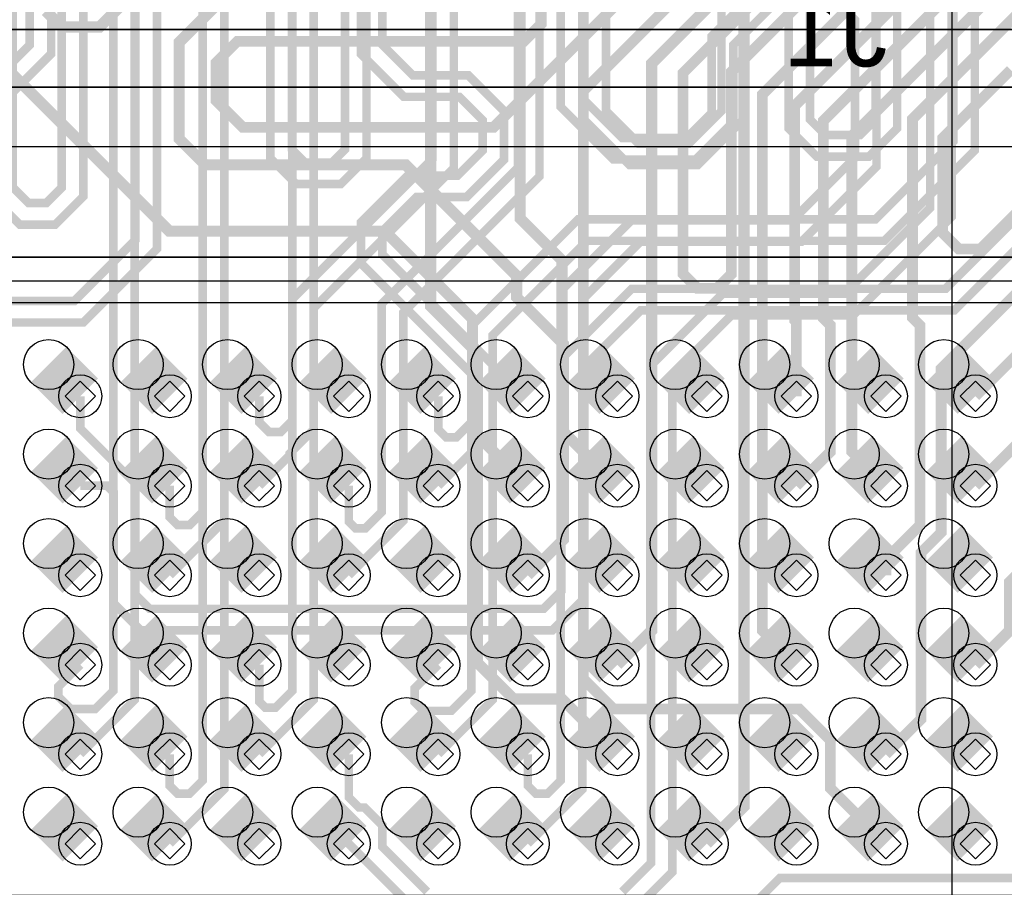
# Model space of a CAD drawing. Extents: x -9303 to 12731, y -3355 to 4522.
# Tile 24 of 51: x 2845 to 3395, y 111 to 596. Entities that reach past the tile are written whole.
import ezdxf

# ---------------------------------------------------------------- set-up
doc = ezdxf.new("R2010")
doc.units = 0
for name, color, linetype in [('BG_DIMENSION', 2, 'CONTINUOUS'), ('BG_DXFIN', 231, 'CONTINUOUS'), ('CR_ALL', 2, 'CONTINUOUS'), ('ET_BOTTOM', 1, 'CONTINUOUS'), ('ET_LY3', 103, 'CONTINUOUS'), ('ET_LY5', 7, 'CONTINUOUS'), ('ET_LY6', 7, 'CONTINUOUS'), ('ET_LY8', 213, 'CONTINUOUS'), ('ET_TOP', 5, 'CONTINUOUS'), ('MA_NCLEGEND-1-10', 231, 'CONTINUOUS'), ('PG_ASSEMBLY_BOTTOM', 12, 'CONTINUOUS'), ('PG_PLACE_BOUND_BOTTOM', 254, 'CONTINUOUS'), ('PG_SILKSCREEN_BOTTOM', 212, 'CONTINUOUS'), ('PG_SOLDERMASK_BOTTOM', 120, 'CONTINUOUS'), ('PIN_BOTTOM', 7, 'CONTINUOUS'), ('PIN_SOLDERMASK_BOTTOM', 1, 'CONTINUOUS'), ('PKO_ALL', 211, 'CONTINUOUS'), ('RD_SILKSCREEN_BOTTOM', 12, 'CONTINUOUS'), ('VC_BOTTOM', 254, 'CONTINUOUS'), ('VC_FILMMASKTOP', 5, 'CONTINUOUS'), ('VC_LY2GND', 1, 'CONTINUOUS'), ('VC_LY3', 254, 'CONTINUOUS'), ('VC_LY4GND', 254, 'CONTINUOUS'), ('VC_LY5', 7, 'CONTINUOUS'), ('VC_LY6', 7, 'CONTINUOUS'), ('VC_LY7PWR', 254, 'CONTINUOUS'), ('VC_LY8', 254, 'CONTINUOUS'), ('VC_LY9GND', 254, 'CONTINUOUS'), ('VC_SOLDERMASK_TOP', 5, 'CONTINUOUS'), ('VC_TOP', 5, 'CONTINUOUS')]:
    doc.layers.add(name, color=color, linetype=linetype)

# ---------------------------------------------------------------- blocks, each defined once
blk = doc.blocks.new('FIGURE_SQUARE')
blk.add_lwpolyline([(-0.5, -0.5), (-0.5, 0.5), (0.5, 0.5), (0.5, -0.5)], close=True)

msp = doc.modelspace()

# ---------------------------------------------------------------- linework, layer by layer
at = {"layer": 'BG_DIMENSION'}
msp.add_lwpolyline([(3366.14, 2262.99), (3366.14, -482.68)], dxfattribs=at)
msp.add_lwpolyline([(2600, 450), (2600, 100), (3900, 100), (3900, 450)], close=True, dxfattribs=at)
at = {"layer": 'BG_DXFIN'}
msp.add_lwpolyline([(4724.41, 590.55), (0, 590.55)], dxfattribs=at)
at = {"layer": 'CR_ALL'}
msp.add_lwpolyline([(2621, 438), (2621, 107), (3915, 107), (3915, 438)], close=True, dxfattribs=at)
at = {"layer": 'ET_BOTTOM', "const_width": 28}
for points in [[(2861.57, 403.43), (2879.25, 385.75)], [(2911.57, 403.43), (2929.25, 385.75)], [(2961.57, 403.43), (2979.25, 385.75)], [(3011.57, 403.43), (3029.25, 385.75)], [(3061.57, 403.43), (3079.25, 385.75)], [(3111.57, 403.43), (3129.25, 385.75)], [(3161.57, 403.43), (3179.25, 385.75)], [(3211.57, 403.43), (3229.25, 385.75)], [(3261.57, 403.43), (3279.25, 385.75)], [(3311.57, 403.43), (3329.25, 385.75)], [(3361.57, 403.43), (3379.25, 385.75)], [(2861.57, 353.43), (2879.25, 335.75)], [(2911.57, 353.43), (2929.25, 335.75)], [(2961.57, 353.43), (2979.25, 335.75)], [(3011.57, 353.43), (3029.25, 335.75)], [(3061.57, 353.43), (3079.25, 335.75)], [(3111.57, 353.43), (3129.25, 335.75)], [(3161.57, 353.43), (3179.25, 335.75)], [(3211.57, 353.43), (3229.25, 335.75)], [(3261.57, 353.43), (3279.25, 335.75)], [(3311.57, 353.43), (3329.25, 335.75)], [(3361.57, 353.43), (3379.25, 335.75)], [(2861.57, 303.43), (2879.25, 285.75)], [(2911.57, 303.43), (2929.25, 285.75)], [(2961.57, 303.43), (2979.25, 285.75)], [(3011.57, 303.43), (3029.25, 285.75)], [(3061.57, 303.43), (3079.25, 285.75)], [(3111.57, 303.43), (3129.25, 285.75)], [(3161.57, 303.43), (3179.25, 285.75)], [(3211.57, 303.43), (3229.25, 285.75)], [(3261.57, 303.43), (3279.25, 285.75)], [(3311.57, 303.43), (3329.25, 285.75)], [(3361.57, 303.43), (3379.25, 285.75)], [(2861.57, 253.43), (2879.25, 235.75)], [(2911.57, 253.43), (2929.25, 235.75)], [(2961.57, 253.43), (2979.25, 235.75)], [(3011.57, 253.43), (3029.25, 235.75)], [(3061.57, 253.43), (3079.25, 235.75)], [(3111.57, 253.43), (3129.25, 235.75)], [(3161.57, 253.43), (3179.25, 235.75)], [(3211.57, 253.43), (3229.25, 235.75)], [(3261.57, 253.43), (3279.25, 235.75)], [(3311.57, 253.43), (3329.25, 235.75)], [(3361.57, 253.43), (3379.25, 235.75)], [(2861.57, 203.43), (2879.25, 185.75)], [(2911.57, 203.43), (2929.25, 185.75)], [(2961.57, 203.43), (2979.25, 185.75)], [(3011.57, 203.43), (3029.25, 185.75)], [(3061.57, 203.43), (3079.25, 185.75)], [(3111.57, 203.43), (3129.25, 185.75)], [(3161.57, 203.43), (3179.25, 185.75)], [(3211.57, 203.43), (3229.25, 185.75)], [(3261.57, 203.43), (3279.25, 185.75)], [(3311.57, 203.43), (3329.25, 185.75)], [(3361.57, 203.43), (3379.25, 185.75)], [(2861.57, 153.43), (2879.25, 135.75)], [(2911.57, 153.43), (2929.25, 135.75)], [(2961.57, 153.43), (2979.25, 135.75)], [(3011.57, 153.43), (3029.25, 135.75)], [(3061.57, 153.43), (3079.25, 135.75)], [(3111.57, 153.43), (3129.25, 135.75)], [(3161.57, 153.43), (3179.25, 135.75)], [(3211.57, 153.43), (3229.25, 135.75)], [(3261.57, 153.43), (3279.25, 135.75)], [(3311.57, 153.43), (3329.25, 135.75)], [(3361.57, 153.43), (3379.25, 135.75)]]:
    msp.add_lwpolyline(points, dxfattribs=at)
at = {"layer": 'ET_LY3', "const_width": 4.8}
for points in [[(3731.47, 1798.61), (3731.47, 1286.27), (3419.23, 974.03), (3419.23, 485.41), (3367.59, 433.77), (3192.27, 433.77), (3160, 401.5), (3160, 272), (3143, 255), (2913, 255), (2898, 270), (2898, 332), (2894.25, 335.75), (2879.25, 335.75)], [(3719.47, 1793.63), (3719.47, 1291.25), (3407.23, 979.01), (3407.23, 490.39), (3362.61, 445.77), (3187.29, 445.77), (3148, 406.48), (3148, 276.98), (3138.02, 267), (2917.98, 267), (2910, 274.98), (2910, 336.98), (2879.25, 367.73), (2879.25, 385.75)], [(3481, 1423.65), (3481, 1387.59), (3164.99, 1071.58), (3140.99, 1071.58), (3123.41, 1089.16), (3123.41, 1124.17), (3113.4, 1134.18), (3101.38, 1134.18), (3081.91, 1114.71), (3081.91, 885.02), (3064.97, 868.08), (3037.36, 868.08), (3019.03, 886.41), (3019.03, 1029.37), (3009.15, 1039.25), (2994.39, 1039.25), (2983.71, 1028.57), (2983.71, 870), (2959.65, 845.94), (2959.65, 316.15), (2929.25, 285.75)], [(3469, 1418.67), (3469, 1392.57), (3160.01, 1083.58), (3145.97, 1083.58), (3135.41, 1094.14), (3135.41, 1129.15), (3118.38, 1146.18), (3096.4, 1146.18), (3069.91, 1119.69), (3069.91, 890), (3059.99, 880.08), (3042.34, 880.08), (3031.03, 891.39), (3031.03, 1034.35), (3014.13, 1051.25), (2989.41, 1051.25), (2971.71, 1033.55), (2971.71, 874.98), (2947.65, 850.92), (2947.65, 321.13), (2940.3, 313.78), (2933.65, 313.78), (2929.25, 318.18), (2929.25, 335.75)], [(3631, 1301), (3377.27, 1047.27), (3377.27, 753.51), (3360.35, 736.59), (3331.84, 736.59), (3315, 753.43), (3315, 920.03), (3307.66, 927.37), (3295.88, 927.37), (3286.92, 918.41), (3286.92, 540.32), (3295.61, 531.63), (3314.83, 531.63), (3323.55, 540.35), (3323.55, 667.02), (3340.49, 683.96), (3363.09, 683.96), (3378.95, 668.1), (3378.95, 523.13), (3328.39, 472.57), (3162.36, 472.57), (3109.65, 419.86), (3109.65, 366.15), (3079.25, 335.75)], [(2910.08, 1047.51), (2910.08, 748.01), (2829.45, 667.38), (2829.45, 497.63), (2845.45, 481.63), (2865.21, 481.63), (2880.9, 497.32), (2880.9, 644.92), (2889.65, 653.67), (2901.82, 653.67), (2910.08, 645.41), (2910.08, 473.08), (2875.93, 438.93), (2768.95, 438.93), (2748.25, 418.23), (2748.25, 366.77), (2762.82, 352.2), (2762.82, 352.18), (2779.25, 335.75)], [(2922.08, 1042.53), (2922.08, 743.03), (2841.45, 662.4), (2841.45, 502.61), (2850.43, 493.63), (2860.23, 493.63), (2868.9, 502.3), (2868.9, 649.9), (2884.67, 665.67), (2906.8, 665.67), (2922.08, 650.39), (2922.08, 468.1), (2880.91, 426.93), (2773.93, 426.93), (2760.25, 413.25), (2760.25, 371.75), (2767.8, 364.2), (2774.2, 364.2), (2779.25, 369.25), (2779.25, 385.75)], [(3237.43, 1039.69), (3237.43, 545.11), (3219.14, 526.82), (3191.17, 526.82), (3172.88, 545.11), (3172.88, 655.37), (3208.38, 690.87), (3208.38, 945.84)], [(3249.43, 1034.71), (3249.43, 540.13), (3224.12, 514.82), (3186.19, 514.82), (3160.88, 540.13), (3160.88, 660.35), (3196.38, 695.85), (3196.38, 940.86)], [(3109.41, 961.86), (3109.41, 813.65), (3091.37, 795.61), (3074.31, 795.61), (3058.31, 811.61), (3058.31, 822.66), (3039.26, 841.71), (3010.53, 841.71), (2985.46, 816.64), (2985.46, 518.71), (2999.9, 504.27), (3024.76, 504.27), (3039.13, 518.64), (3039.13, 719.24), (3049.53, 729.64), (3065.39, 729.64), (3075.91, 719.12), (3075.91, 518.25), (2997.65, 439.99), (2997.65, 372.13), (2991.3, 365.78), (2984.65, 365.78), (2979.25, 371.18), (2979.25, 385.75)], [(3121.41, 956.88), (3121.41, 808.67), (3096.35, 783.61), (3069.33, 783.61), (3046.31, 806.63), (3046.31, 817.68), (3034.28, 829.71), (3015.51, 829.71), (2997.46, 811.66), (2997.46, 523.69), (3004.88, 516.27), (3019.78, 516.27), (3027.13, 523.62), (3027.13, 724.22), (3044.55, 741.64), (3070.37, 741.64), (3087.91, 724.1), (3087.91, 513.27), (3009.65, 435.01), (3009.65, 367.15), (2996.28, 353.78), (2996.28, 352.78), (2979.25, 335.75)], [(3148.51, 946.33), (3148.51, 737.81), (3123.77, 713.07), (3123.77, 513.53), (3047.65, 437.41), (3047.65, 321.13), (3038.52, 312), (3032.99, 312), (3029.25, 315.74), (3029.25, 335.75)], [(3160.51, 941.35), (3160.51, 732.83), (3135.77, 708.09), (3135.77, 508.55), (3059.65, 432.43), (3059.65, 316.15), (3029.25, 285.75)], [(3274.92, 923.39), (3274.92, 535.34), (3290.63, 519.63), (3319.81, 519.63), (3335.55, 535.37), (3335.55, 662.04), (3345.47, 671.96), (3358.11, 671.96), (3366.95, 663.12), (3366.95, 528.11), (3323.41, 484.57), (3157.38, 484.57), (3097.65, 424.84), (3097.65, 371.13), (3089.3, 362.78), (3083.65, 362.78), (3079.25, 367.18), (3079.25, 385.75)]]:
    msp.add_lwpolyline(points, dxfattribs=at)
at = {"layer": 'ET_LY5'}
msp.add_lwpolyline([(2175, 1210, 6.25, 6.25, 0), (2291, 1326, 6.25, 6.25, 0), (2693.95, 1326, 6.25, 6.25, 0), (2827.95, 1460, 6.25, 6.25, 0), (2835.58, 1460, 6, 6, 0), (2903.58, 1528, 6, 6, 0), (3073.82, 1528, 6, 6, 0), (3098.97, 1502.85, 6, 6, 0), (3219.16, 1502.85, 6, 6, 0), (3530.13, 1191.88, 6.25, 6.25, 0), (3530.13, 413.66, 6.25, 6.25, 0), (3521.34, 404.88, 6.25, 6.25, 0), (3521.33, 404.88, 6.25, 6.25, 0), (3510.12, 393.67, 6.25, 6.25, 0), (3510.12, 388.1, 6.25, 6.25, 0), (3488.59, 366.62, 6.25, 6.25, 0), (3483.07, 366.62, 6.25, 6.25, 0), (3448.38, 331.93, 6.25, 6.25, 0), (3448.38, 327.83, 6.25, 6.25, 0), (3437.17, 316.62, 6.25, 6.25, 0), (3433.07, 316.62, 6.25, 6.25, 0), (3398.38, 281.93, 6.25, 6.25, 0), (3398.38, 254.88, 6.25, 6.25, 0), (3379.25, 235.75, 6.25, 6.25, 0)], format="xyseb", dxfattribs=at)
for points, const_width in [([(3379.25, 335.75), (3406.5, 363), (3437, 363), (3455, 381), (3455, 398), (3511, 454), (3511, 1174), (3233, 1452)], 6), ([(2125, 1210), (2245.13, 1089.87), (2859.56, 1089.87), (2924.75, 1155.06), (2924.75, 1161.8), (2970.95, 1208), (3048, 1208), (3069.13, 1229.13), (3127.88, 1229.13), (3155, 1202.01), (3155, 755), (3247.13, 662.87), (3247.13, 620.31), (3198.38, 571.56), (3198.38, 254.88), (3179.25, 235.75)], 6.25), ([(2945, 1020), (2945, 847), (2830, 732), (2830, 577), (2929, 478), (3049.38, 478), (3098.38, 429), (3098.38, 366.62), (3129.25, 335.75)], 6.25), ([(2989, 1024), (2989, 780), (3096, 673), (3180, 673), (3188, 665), (3188, 649), (3177, 638), (3019, 638), (3011, 630), (3011, 619), (3020, 610), (3129, 610), (3136.76, 602.24), (3136.76, 593.76), (3127, 584), (2967, 584), (2955, 572), (2955, 551), (2970, 536), (3110.09, 536), (3191.76, 617.67)], 6), ([(3128, 1018), (3128, 797), (3104, 773), (3104, 723), (3124, 703), (3180.88, 703), (3231, 652.88), (3231, 627), (3160.25, 556.25), (3160.25, 227.87), (3177.12, 211), (3280.88, 211), (3298.25, 193.63), (3298.25, 166.75), (3329.25, 135.75)], 6), ([(3204.13, 995.87), (3383, 817), (3383, 677.11), (3260.25, 554.36), (3260.25, 254.75), (3279.25, 235.75)], 6), ([(3012, 714), (2890, 592), (2869, 592), (2860, 601)], 6.25), ([(3399, 668.71), (3278.25, 547.96), (3278.25, 428.21), (3279.25, 427.21), (3279.25, 385.75)], 6), ([(3129.25, 285.75), (3149.12, 305.62), (3149.12, 414.88), (3123, 441), (3123, 453), (3061, 515), (2949, 515), (2934.5, 529.5), (2934.5, 583.5), (3011, 660)], 6.25), ([(3415, 660.31), (3294.25, 539.56), (3294.25, 429.46), (3298.25, 425.46), (3298.25, 354.75), (3279.25, 335.75)], 6), ([(3306, 656.36), (3216, 566.36), (3216, 454.01), (3224.01, 446), (3235, 446), (3243, 454), (3243, 567), (3332, 656)], 6), ([(3329.25, 335.75), (3310.25, 354.75), (3310.25, 531.16), (3431, 651.91)], 6), ([(3447, 643.51), (3344.12, 540.63), (3344.12, 429.59), (3348.25, 425.46), (3348.25, 313.62), (3329.25, 294.62), (3329.25, 285.75)], 6), ([(3456, 542), (3382, 468), (3370, 468), (3361, 477), (3361, 530), (3399, 568)], 6), ([(3329.25, 185.75), (3348.87, 205.37), (3348.87, 298.33), (3360.12, 309.58), (3360.12, 401.12), (3479, 520)], 6), ([(3379.25, 385.75), (3495, 501.5)], 6)]:
    msp.add_lwpolyline(points, dxfattribs=dict(at, const_width=const_width))
at = {"layer": 'ET_LY6'}
msp.add_lwpolyline([(1075, 1500), (1524.91, 1500), (1525.05, 1498.15, 0.928597), (1574.95, 1498.15), (1575.09, 1500), (2005.75, 1500, -0.690356), (2008.39, 1493, 2.640704), (2029.61, 1493, -0.690356), (2032.25, 1500), (2058.34, 1500, 0.457845), (2082.6, 1500), (2801.3, 1500, -0.475392), (2805.22, 1495.19, 1.23006), (2836.58, 1495.19, -0.475392), (2840.5, 1500), (3400, 1500), (3700, 1200), (3700, 550), (3675, 525), (225, 525)], format="xyb", dxfattribs=at)
at = {"layer": 'ET_LY8', "const_width": 4.8}
for points in [[(3551.81, 2437.3), (3551.81, 2422.18), (3554.99, 2419), (3561.92, 2419), (3571, 2428.08), (3571, 2453.01), (3585.99, 2468), (3707.98, 2468), (3742, 2433.98), (3742, 1930), (3731, 1919), (3731, 1154), (3283, 706), (3283, 678.97), (3290.97, 671), (3320, 671), (3366, 625), (3366, 486), (3311, 431), (3243, 431), (3210, 398), (3210, 120), (3187, 97)], [(3551.81, 2387.3), (3583, 2418.49), (3583, 2448.03), (3590.97, 2456), (3703, 2456), (3730, 2429), (3730, 1934.98), (3719, 1923.98), (3719, 1158.98), (3271, 710.98), (3271, 673.99), (3285.99, 659), (3315.02, 659), (3354, 620.02), (3354, 490.98), (3306.02, 443), (3238.02, 443), (3198, 402.98), (3198, 124.98), (3182.02, 109)], [(3501.81, 2187.3), (3519.1, 2170.01), (3519.1, 2170), (3533, 2156.1), (3533, 1908), (3531, 1906), (3531, 1460), (3357, 1286), (3288.98, 1286), (3019, 1016.02), (3019, 992), (3038, 973), (3057.02, 973), (3293.02, 1209), (3318, 1209), (3334, 1193), (3334, 1167), (2959.65, 792.65), (2959.65, 166.15), (2929.25, 135.75)], [(3364, 1532.98), (3214, 1382.98), (3214, 1350.02), (3238, 1326.02), (3238, 1308.98), (3202.02, 1273), (3162.02, 1273), (3096, 1206.98), (3096, 1174.99), (2897.65, 976.64), (2897.65, 221.13), (2887.52, 211), (2873.99, 211), (2867, 217.99), (2867, 223.5), (2879.25, 235.75)], [(3376, 1528), (3226, 1378), (3226, 1355), (3250, 1331), (3250, 1304), (3207, 1261), (3167, 1261), (3108, 1202), (3108, 1170.01), (2909.65, 971.66), (2909.65, 216.15), (2879.25, 185.75)], [(3519, 1464.98), (3352.02, 1298), (3284, 1298), (3007, 1021), (3007, 987.02), (3033.02, 961), (3062, 961), (3298, 1197), (3313.02, 1197), (3322, 1188.02), (3322, 1171.98), (2947.65, 797.63), (2947.65, 171.13), (2940.3, 163.78), (2933.65, 163.78), (2929.25, 168.18), (2929.25, 185.75)], [(3012.02, 1409), (2993, 1389.98), (2993, 1241.98), (2979.02, 1228), (2931.02, 1228), (2908, 1204.98), (2908, 1157.98), (2838, 1087.98), (2838, 1059.02), (2852.02, 1045), (2869.98, 1045), (2975.98, 1151), (2987.02, 1151), (2994, 1144.02), (2994, 1127.98), (2851, 984.98), (2851, 582), (2797.65, 528.65), (2797.65, 254.15), (2779.25, 235.75)], [(3414, 1206), (3095, 887), (3095, 852.02), (3112.02, 835), (3146, 835), (3294, 983), (3317.02, 983), (3326, 974.02), (3326, 953.98), (3180.02, 808), (3038.02, 808), (2997.65, 767.63), (2997.65, 221.13), (2988.3, 211.78), (2982.65, 211.78), (2979.25, 215.18), (2979.25, 235.75)], [(3426, 1201.02), (3107, 882.02), (3107, 857), (3117, 847), (3141.02, 847), (3289.02, 995), (3322, 995), (3338, 979), (3338, 949), (3185, 796), (3043, 796), (3009.65, 762.65), (3009.65, 216.15), (2979.25, 185.75)], [(3995, 1191.36), (3498, 694.36), (3498, 121.98), (3492.65, 116.63), (3270.05, 116.63), (3251.84, 98.42)], [(3675, 1189.98), (3147.65, 662.63), (3147.65, 547.37), (3177.02, 518), (3222.98, 518), (3244, 539.02), (3244, 582.02), (3273.98, 612), (3296.02, 612), (3312, 596.02), (3312, 518.98), (3277.02, 484), (3187.02, 484), (3147.65, 444.63), (3147.65, 171.13), (3140.3, 163.78), (3133.65, 163.78), (3129.25, 168.18), (3129.25, 185.75)], [(3687, 1185), (3159.65, 657.65), (3159.65, 552.35), (3182, 530), (3218, 530), (3232, 544), (3232, 587), (3269, 624), (3301, 624), (3324, 601), (3324, 514), (3282, 472), (3192, 472), (3159.65, 439.65), (3159.65, 166.15), (3129.25, 135.75)], [(3604, 1156), (3165, 717), (3063, 717), (3053, 707), (3053, 688), (3066, 675), (3104, 675), (3119, 660), (3119, 631), (3102, 614), (3060, 614), (3048, 602), (3048, 582), (3065, 565), (3096, 565), (3116, 545), (3116, 518), (3095, 497), (3067, 497), (3048, 478), (3048, 465), (3109.65, 403.35), (3109.65, 216.15), (3079.25, 185.75)], [(2863, 980), (2863, 577.02), (2809.65, 523.67), (2809.65, 249.17), (2798.79, 238.31), (2798.79, 227.79), (2779.25, 208.25), (2779.25, 185.75)], [(3036, 606.98), (3036, 577.02), (3060.02, 553), (3091.02, 553), (3104, 540.02), (3104, 522.98), (3090.02, 509), (3062.02, 509), (3036, 482.98), (3036, 460.02), (3097.65, 398.37), (3097.65, 221.13), (3086.52, 210), (3070.99, 210), (3066, 214.99), (3066, 222.5), (3079.25, 235.75)], [(3072.98, 109), (3048, 133.98), (3048, 146), (3038, 156), (3035, 156), (3029.25, 161.75), (3029.25, 185.75)], [(3068, 97), (3029.25, 135.75)]]:
    msp.add_lwpolyline(points, dxfattribs=at)
at = {"layer": 'ET_TOP', "const_width": 6.25}
for points in [[(3179.25, 185.75), (3148.38, 216.62), (3121.33, 216.62), (3101, 236.95), (3101, 409.91), (3075, 435.91), (3075, 644)], [(3179.25, 335.75), (3148.38, 366.62), (3148.38, 461.62), (3125, 485), (3125, 644)], [(3250, 644), (3250, 156.5), (3229.25, 135.75)]]:
    msp.add_lwpolyline(points, dxfattribs=at)
at = {"layer": 'PG_ASSEMBLY_BOTTOM'}
msp.add_lwpolyline([(3361.57, 93.43), (2601.57, 93.43, 0.414214), (2581.57, 73.43, -0.414214), (2518.58, 10.44), (2368.58, 10.44, -0.414214), (2305.59, 73.43), (2305.59, 483.43, -0.414214), (2368.58, 546.42), (2518.58, 546.42, -0.414214), (2581.57, 483.43, 0.414214), (2601.57, 463.43), (3921.57, 463.43, 0.414214), (3941.57, 483.43, -0.414214), (4004.56, 546.42), (4154.56, 546.42, -0.414214), (4217.55, 483.43), (4217.55, 73.43, -0.414214), (4154.56, 10.44), (4004.56, 10.44, -0.414214), (3941.57, 73.43, 0.414214), (3921.57, 93.43)], format="xyb", close=True, dxfattribs=at)
at = {"layer": 'PG_PLACE_BOUND_BOTTOM'}
msp.add_lwpolyline([(4261.57, 558.43), (4261.57, -1.57), (2261.57, -1.57), (2261.57, 558.43)], close=True, dxfattribs=at)
at = {"layer": 'PG_SILKSCREEN_BOTTOM'}
msp.add_lwpolyline([(2601.57, 463.43, -0.414214), (2581.57, 483.43, 0.414214), (2518.58, 546.42), (2368.58, 546.42, 0.414214), (2305.59, 483.43), (2305.59, 73.43, 0.414214), (2368.58, 10.44), (2518.58, 10.44, 0.414214), (2581.57, 73.43, -0.414214), (2601.57, 93.43), (3921.57, 93.43, -0.414214), (3941.57, 73.43), (3941.57, 72.45, 0.414214), (4003.58, 10.44), (4154.56, 10.44, 0.414214), (4217.55, 73.43), (4217.55, 483.43, 0.414214), (4154.56, 546.42), (4004.56, 546.42, 0.414214), (3941.57, 483.43, -0.414214), (3921.57, 463.43)], format="xyb", close=True, dxfattribs=at)
at = {"layer": 'PG_SOLDERMASK_BOTTOM'}
msp.add_lwpolyline([(4261.57, -1.57), (4261.57, 508.43, 0.414214), (4211.57, 558.43), (2311.57, 558.43, 0.414214), (2261.57, 508.43), (2261.57, -1.57)], format="xyb", close=True, dxfattribs=at)
at = {"layer": 'PIN_BOTTOM'}
for centre in [(2861.57, 403.43), (2911.57, 403.43), (2961.57, 403.43), (3011.57, 403.43), (3061.57, 403.43), (3111.57, 403.43), (3161.57, 403.43), (3211.57, 403.43), (3261.57, 403.43), (3311.57, 403.43), (3361.57, 403.43), (2861.57, 353.43), (2911.57, 353.43), (2961.57, 353.43), (3011.57, 353.43), (3061.57, 353.43), (3111.57, 353.43), (3161.57, 353.43), (3211.57, 353.43), (3261.57, 353.43), (3311.57, 353.43), (3361.57, 353.43), (2861.57, 303.43), (2911.57, 303.43), (2961.57, 303.43), (3011.57, 303.43), (3061.57, 303.43), (3111.57, 303.43), (3161.57, 303.43), (3211.57, 303.43), (3261.57, 303.43), (3311.57, 303.43), (3361.57, 303.43), (2861.57, 253.43), (2911.57, 253.43), (2961.57, 253.43), (3011.57, 253.43), (3061.57, 253.43), (3111.57, 253.43), (3161.57, 253.43), (3211.57, 253.43), (3261.57, 253.43), (3311.57, 253.43), (3361.57, 253.43), (2861.57, 203.43), (2911.57, 203.43), (2961.57, 203.43), (3011.57, 203.43), (3061.57, 203.43), (3111.57, 203.43), (3161.57, 203.43), (3211.57, 203.43), (3261.57, 203.43), (3311.57, 203.43), (3361.57, 203.43), (2861.57, 153.43), (2911.57, 153.43), (2961.57, 153.43), (3011.57, 153.43), (3061.57, 153.43), (3111.57, 153.43), (3161.57, 153.43), (3211.57, 153.43), (3261.57, 153.43), (3311.57, 153.43), (3361.57, 153.43)]:
    msp.add_circle(centre, 14, dxfattribs=at)
at = {"layer": 'PIN_SOLDERMASK_BOTTOM'}
for centre in [(2861.57, 403.43), (2911.57, 403.43), (2961.57, 403.43), (3011.57, 403.43), (3061.57, 403.43), (3111.57, 403.43), (3161.57, 403.43), (3211.57, 403.43), (3261.57, 403.43), (3311.57, 403.43), (3361.57, 403.43), (2861.57, 353.43), (2911.57, 353.43), (2961.57, 353.43), (3011.57, 353.43), (3061.57, 353.43), (3111.57, 353.43), (3161.57, 353.43), (3211.57, 353.43), (3261.57, 353.43), (3311.57, 353.43), (3361.57, 353.43), (2861.57, 303.43), (2911.57, 303.43), (2961.57, 303.43), (3011.57, 303.43), (3061.57, 303.43), (3111.57, 303.43), (3161.57, 303.43), (3211.57, 303.43), (3261.57, 303.43), (3311.57, 303.43), (3361.57, 303.43), (2861.57, 253.43), (2911.57, 253.43), (2961.57, 253.43), (3011.57, 253.43), (3061.57, 253.43), (3111.57, 253.43), (3161.57, 253.43), (3211.57, 253.43), (3261.57, 253.43), (3311.57, 253.43), (3361.57, 253.43), (2861.57, 203.43), (2911.57, 203.43), (2961.57, 203.43), (3011.57, 203.43), (3061.57, 203.43), (3111.57, 203.43), (3161.57, 203.43), (3211.57, 203.43), (3261.57, 203.43), (3311.57, 203.43), (3361.57, 203.43), (2861.57, 153.43), (2911.57, 153.43), (2961.57, 153.43), (3011.57, 153.43), (3061.57, 153.43), (3111.57, 153.43), (3161.57, 153.43), (3211.57, 153.43), (3261.57, 153.43), (3311.57, 153.43), (3361.57, 153.43)]:
    msp.add_circle(centre, 14, dxfattribs=at)
at = {"layer": 'PKO_ALL'}
msp.add_lwpolyline([(0, 0), (0, 590.55), (4724.41, 590.55), (4724.41, 0)], close=True, dxfattribs=at)
at = {"layer": 'VC_BOTTOM'}
for centre in [(2879.25, 385.75), (2929.25, 385.75), (2979.25, 385.75), (3029.25, 385.75), (3079.25, 385.75), (3129.25, 385.75), (3179.25, 385.75), (3229.25, 385.75), (3279.25, 385.75), (3329.25, 385.75), (3379.25, 385.75), (2879.25, 335.75), (2929.25, 335.75), (2979.25, 335.75), (3029.25, 335.75), (3079.25, 335.75), (3129.25, 335.75), (3179.25, 335.75), (3229.25, 335.75), (3279.25, 335.75), (3329.25, 335.75), (3379.25, 335.75), (2879.25, 285.75), (2929.25, 285.75), (2979.25, 285.75), (3029.25, 285.75), (3079.25, 285.75), (3129.25, 285.75), (3179.25, 285.75), (3229.25, 285.75), (3279.25, 285.75), (3329.25, 285.75), (3379.25, 285.75), (2879.25, 235.75), (2929.25, 235.75), (2979.25, 235.75), (3029.25, 235.75), (3079.25, 235.75), (3129.25, 235.75), (3179.25, 235.75), (3229.25, 235.75), (3279.25, 235.75), (3329.25, 235.75), (3379.25, 235.75), (2879.25, 185.75), (2929.25, 185.75), (2979.25, 185.75), (3029.25, 185.75), (3079.25, 185.75), (3129.25, 185.75), (3179.25, 185.75), (3229.25, 185.75), (3279.25, 185.75), (3329.25, 185.75), (3379.25, 185.75), (2879.25, 135.75), (2929.25, 135.75), (2979.25, 135.75), (3029.25, 135.75), (3079.25, 135.75), (3129.25, 135.75), (3179.25, 135.75), (3229.25, 135.75), (3279.25, 135.75), (3329.25, 135.75), (3379.25, 135.75)]:
    msp.add_circle(centre, 12, dxfattribs=at)
at = {"layer": 'VC_FILMMASKTOP'}
for centre in [(2879.25, 385.75), (2929.25, 385.75), (2979.25, 385.75), (3029.25, 385.75), (3079.25, 385.75), (3129.25, 385.75), (3179.25, 385.75), (3229.25, 385.75), (3279.25, 385.75), (3329.25, 385.75), (3379.25, 385.75), (2879.25, 335.75), (2929.25, 335.75), (2979.25, 335.75), (3029.25, 335.75), (3079.25, 335.75), (3129.25, 335.75), (3179.25, 335.75), (3229.25, 335.75), (3279.25, 335.75), (3329.25, 335.75), (3379.25, 335.75), (2879.25, 285.75), (2929.25, 285.75), (2979.25, 285.75), (3029.25, 285.75), (3079.25, 285.75), (3129.25, 285.75), (3179.25, 285.75), (3229.25, 285.75), (3279.25, 285.75), (3329.25, 285.75), (3379.25, 285.75), (2879.25, 235.75), (2929.25, 235.75), (2979.25, 235.75), (3029.25, 235.75), (3079.25, 235.75), (3129.25, 235.75), (3179.25, 235.75), (3229.25, 235.75), (3279.25, 235.75), (3329.25, 235.75), (3379.25, 235.75), (2879.25, 185.75), (2929.25, 185.75), (2979.25, 185.75), (3029.25, 185.75), (3079.25, 185.75), (3129.25, 185.75), (3179.25, 185.75), (3229.25, 185.75), (3279.25, 185.75), (3329.25, 185.75), (3379.25, 185.75), (2879.25, 135.75), (2929.25, 135.75), (2979.25, 135.75), (3029.25, 135.75), (3079.25, 135.75), (3129.25, 135.75), (3179.25, 135.75), (3229.25, 135.75), (3279.25, 135.75), (3329.25, 135.75), (3379.25, 135.75)]:
    msp.add_circle(centre, 12, dxfattribs=at)
at = {"layer": 'VC_LY2GND'}
for centre in [(2879.25, 385.75), (2929.25, 385.75), (2979.25, 385.75), (3029.25, 385.75), (3079.25, 385.75), (3129.25, 385.75), (3179.25, 385.75), (3229.25, 385.75), (3279.25, 385.75), (3329.25, 385.75), (3379.25, 385.75), (2879.25, 335.75), (2929.25, 335.75), (2979.25, 335.75), (3029.25, 335.75), (3079.25, 335.75), (3129.25, 335.75), (3179.25, 335.75), (3229.25, 335.75), (3279.25, 335.75), (3329.25, 335.75), (3379.25, 335.75), (2879.25, 285.75), (2929.25, 285.75), (2979.25, 285.75), (3029.25, 285.75), (3079.25, 285.75), (3129.25, 285.75), (3179.25, 285.75), (3229.25, 285.75), (3279.25, 285.75), (3329.25, 285.75), (3379.25, 285.75), (2879.25, 235.75), (2929.25, 235.75), (2979.25, 235.75), (3029.25, 235.75), (3079.25, 235.75), (3129.25, 235.75), (3179.25, 235.75), (3229.25, 235.75), (3279.25, 235.75), (3329.25, 235.75), (3379.25, 235.75), (2879.25, 185.75), (2929.25, 185.75), (2979.25, 185.75), (3029.25, 185.75), (3079.25, 185.75), (3129.25, 185.75), (3179.25, 185.75), (3229.25, 185.75), (3279.25, 185.75), (3329.25, 185.75), (3379.25, 185.75), (2879.25, 135.75), (2929.25, 135.75), (2979.25, 135.75), (3029.25, 135.75), (3079.25, 135.75), (3129.25, 135.75), (3179.25, 135.75), (3229.25, 135.75), (3279.25, 135.75), (3329.25, 135.75), (3379.25, 135.75)]:
    msp.add_circle(centre, 12, dxfattribs=at)
at = {"layer": 'VC_LY3'}
for centre in [(2879.25, 385.75), (2929.25, 385.75), (2979.25, 385.75), (3029.25, 385.75), (3079.25, 385.75), (3129.25, 385.75), (3179.25, 385.75), (3229.25, 385.75), (3279.25, 385.75), (3329.25, 385.75), (3379.25, 385.75), (2879.25, 335.75), (2929.25, 335.75), (2979.25, 335.75), (3029.25, 335.75), (3079.25, 335.75), (3129.25, 335.75), (3179.25, 335.75), (3229.25, 335.75), (3279.25, 335.75), (3329.25, 335.75), (3379.25, 335.75), (2879.25, 285.75), (2929.25, 285.75), (2979.25, 285.75), (3029.25, 285.75), (3079.25, 285.75), (3129.25, 285.75), (3179.25, 285.75), (3229.25, 285.75), (3279.25, 285.75), (3329.25, 285.75), (3379.25, 285.75), (2879.25, 235.75), (2929.25, 235.75), (2979.25, 235.75), (3029.25, 235.75), (3079.25, 235.75), (3129.25, 235.75), (3179.25, 235.75), (3229.25, 235.75), (3279.25, 235.75), (3329.25, 235.75), (3379.25, 235.75), (2879.25, 185.75), (2929.25, 185.75), (2979.25, 185.75), (3029.25, 185.75), (3079.25, 185.75), (3129.25, 185.75), (3179.25, 185.75), (3229.25, 185.75), (3279.25, 185.75), (3329.25, 185.75), (3379.25, 185.75), (2879.25, 135.75), (2929.25, 135.75), (2979.25, 135.75), (3029.25, 135.75), (3079.25, 135.75), (3129.25, 135.75), (3179.25, 135.75), (3229.25, 135.75), (3279.25, 135.75), (3329.25, 135.75), (3379.25, 135.75)]:
    msp.add_circle(centre, 12, dxfattribs=at)
at = {"layer": 'VC_LY4GND'}
for centre in [(2879.25, 385.75), (2929.25, 385.75), (2979.25, 385.75), (3029.25, 385.75), (3079.25, 385.75), (3129.25, 385.75), (3179.25, 385.75), (3229.25, 385.75), (3279.25, 385.75), (3329.25, 385.75), (3379.25, 385.75), (2879.25, 335.75), (2929.25, 335.75), (2979.25, 335.75), (3029.25, 335.75), (3079.25, 335.75), (3129.25, 335.75), (3179.25, 335.75), (3229.25, 335.75), (3279.25, 335.75), (3329.25, 335.75), (3379.25, 335.75), (2879.25, 285.75), (2929.25, 285.75), (2979.25, 285.75), (3029.25, 285.75), (3079.25, 285.75), (3129.25, 285.75), (3179.25, 285.75), (3229.25, 285.75), (3279.25, 285.75), (3329.25, 285.75), (3379.25, 285.75), (2879.25, 235.75), (2929.25, 235.75), (2979.25, 235.75), (3029.25, 235.75), (3079.25, 235.75), (3129.25, 235.75), (3179.25, 235.75), (3229.25, 235.75), (3279.25, 235.75), (3329.25, 235.75), (3379.25, 235.75), (2879.25, 185.75), (2929.25, 185.75), (2979.25, 185.75), (3029.25, 185.75), (3079.25, 185.75), (3129.25, 185.75), (3179.25, 185.75), (3229.25, 185.75), (3279.25, 185.75), (3329.25, 185.75), (3379.25, 185.75), (2879.25, 135.75), (2929.25, 135.75), (2979.25, 135.75), (3029.25, 135.75), (3079.25, 135.75), (3129.25, 135.75), (3179.25, 135.75), (3229.25, 135.75), (3279.25, 135.75), (3329.25, 135.75), (3379.25, 135.75)]:
    msp.add_circle(centre, 12, dxfattribs=at)
at = {"layer": 'VC_LY5'}
for centre in [(2879.25, 385.75), (2929.25, 385.75), (2979.25, 385.75), (3029.25, 385.75), (3079.25, 385.75), (3129.25, 385.75), (3179.25, 385.75), (3229.25, 385.75), (3279.25, 385.75), (3329.25, 385.75), (3379.25, 385.75), (2879.25, 335.75), (2929.25, 335.75), (2979.25, 335.75), (3029.25, 335.75), (3079.25, 335.75), (3129.25, 335.75), (3179.25, 335.75), (3229.25, 335.75), (3279.25, 335.75), (3329.25, 335.75), (3379.25, 335.75), (2879.25, 285.75), (2929.25, 285.75), (2979.25, 285.75), (3029.25, 285.75), (3079.25, 285.75), (3129.25, 285.75), (3179.25, 285.75), (3229.25, 285.75), (3279.25, 285.75), (3329.25, 285.75), (3379.25, 285.75), (2879.25, 235.75), (2929.25, 235.75), (2979.25, 235.75), (3029.25, 235.75), (3079.25, 235.75), (3129.25, 235.75), (3179.25, 235.75), (3229.25, 235.75), (3279.25, 235.75), (3329.25, 235.75), (3379.25, 235.75), (2879.25, 185.75), (2929.25, 185.75), (2979.25, 185.75), (3029.25, 185.75), (3079.25, 185.75), (3129.25, 185.75), (3179.25, 185.75), (3229.25, 185.75), (3279.25, 185.75), (3329.25, 185.75), (3379.25, 185.75), (2879.25, 135.75), (2929.25, 135.75), (2979.25, 135.75), (3029.25, 135.75), (3079.25, 135.75), (3129.25, 135.75), (3179.25, 135.75), (3229.25, 135.75), (3279.25, 135.75), (3329.25, 135.75), (3379.25, 135.75)]:
    msp.add_circle(centre, 12, dxfattribs=at)
at = {"layer": 'VC_LY6'}
for centre in [(2879.25, 385.75), (2929.25, 385.75), (2979.25, 385.75), (3029.25, 385.75), (3079.25, 385.75), (3129.25, 385.75), (3179.25, 385.75), (3229.25, 385.75), (3279.25, 385.75), (3329.25, 385.75), (3379.25, 385.75), (2879.25, 335.75), (2929.25, 335.75), (2979.25, 335.75), (3029.25, 335.75), (3079.25, 335.75), (3129.25, 335.75), (3179.25, 335.75), (3229.25, 335.75), (3279.25, 335.75), (3329.25, 335.75), (3379.25, 335.75), (2879.25, 285.75), (2929.25, 285.75), (2979.25, 285.75), (3029.25, 285.75), (3079.25, 285.75), (3129.25, 285.75), (3179.25, 285.75), (3229.25, 285.75), (3279.25, 285.75), (3329.25, 285.75), (3379.25, 285.75), (2879.25, 235.75), (2929.25, 235.75), (2979.25, 235.75), (3029.25, 235.75), (3079.25, 235.75), (3129.25, 235.75), (3179.25, 235.75), (3229.25, 235.75), (3279.25, 235.75), (3329.25, 235.75), (3379.25, 235.75), (2879.25, 185.75), (2929.25, 185.75), (2979.25, 185.75), (3029.25, 185.75), (3079.25, 185.75), (3129.25, 185.75), (3179.25, 185.75), (3229.25, 185.75), (3279.25, 185.75), (3329.25, 185.75), (3379.25, 185.75), (2879.25, 135.75), (2929.25, 135.75), (2979.25, 135.75), (3029.25, 135.75), (3079.25, 135.75), (3129.25, 135.75), (3179.25, 135.75), (3229.25, 135.75), (3279.25, 135.75), (3329.25, 135.75), (3379.25, 135.75)]:
    msp.add_circle(centre, 12, dxfattribs=at)
at = {"layer": 'VC_LY7PWR'}
for centre in [(2879.25, 385.75), (2929.25, 385.75), (2979.25, 385.75), (3029.25, 385.75), (3079.25, 385.75), (3129.25, 385.75), (3179.25, 385.75), (3229.25, 385.75), (3279.25, 385.75), (3329.25, 385.75), (3379.25, 385.75), (2879.25, 335.75), (2929.25, 335.75), (2979.25, 335.75), (3029.25, 335.75), (3079.25, 335.75), (3129.25, 335.75), (3179.25, 335.75), (3229.25, 335.75), (3279.25, 335.75), (3329.25, 335.75), (3379.25, 335.75), (2879.25, 285.75), (2929.25, 285.75), (2979.25, 285.75), (3029.25, 285.75), (3079.25, 285.75), (3129.25, 285.75), (3179.25, 285.75), (3229.25, 285.75), (3279.25, 285.75), (3329.25, 285.75), (3379.25, 285.75), (2879.25, 235.75), (2929.25, 235.75), (2979.25, 235.75), (3029.25, 235.75), (3079.25, 235.75), (3129.25, 235.75), (3179.25, 235.75), (3229.25, 235.75), (3279.25, 235.75), (3329.25, 235.75), (3379.25, 235.75), (2879.25, 185.75), (2929.25, 185.75), (2979.25, 185.75), (3029.25, 185.75), (3079.25, 185.75), (3129.25, 185.75), (3179.25, 185.75), (3229.25, 185.75), (3279.25, 185.75), (3329.25, 185.75), (3379.25, 185.75), (2879.25, 135.75), (2929.25, 135.75), (2979.25, 135.75), (3029.25, 135.75), (3079.25, 135.75), (3129.25, 135.75), (3179.25, 135.75), (3229.25, 135.75), (3279.25, 135.75), (3329.25, 135.75), (3379.25, 135.75)]:
    msp.add_circle(centre, 12, dxfattribs=at)
at = {"layer": 'VC_LY8'}
for centre in [(2879.25, 385.75), (2929.25, 385.75), (2979.25, 385.75), (3029.25, 385.75), (3079.25, 385.75), (3129.25, 385.75), (3179.25, 385.75), (3229.25, 385.75), (3279.25, 385.75), (3329.25, 385.75), (3379.25, 385.75), (2879.25, 335.75), (2929.25, 335.75), (2979.25, 335.75), (3029.25, 335.75), (3079.25, 335.75), (3129.25, 335.75), (3179.25, 335.75), (3229.25, 335.75), (3279.25, 335.75), (3329.25, 335.75), (3379.25, 335.75), (2879.25, 285.75), (2929.25, 285.75), (2979.25, 285.75), (3029.25, 285.75), (3079.25, 285.75), (3129.25, 285.75), (3179.25, 285.75), (3229.25, 285.75), (3279.25, 285.75), (3329.25, 285.75), (3379.25, 285.75), (2879.25, 235.75), (2929.25, 235.75), (2979.25, 235.75), (3029.25, 235.75), (3079.25, 235.75), (3129.25, 235.75), (3179.25, 235.75), (3229.25, 235.75), (3279.25, 235.75), (3329.25, 235.75), (3379.25, 235.75), (2879.25, 185.75), (2929.25, 185.75), (2979.25, 185.75), (3029.25, 185.75), (3079.25, 185.75), (3129.25, 185.75), (3179.25, 185.75), (3229.25, 185.75), (3279.25, 185.75), (3329.25, 185.75), (3379.25, 185.75), (2879.25, 135.75), (2929.25, 135.75), (2979.25, 135.75), (3029.25, 135.75), (3079.25, 135.75), (3129.25, 135.75), (3179.25, 135.75), (3229.25, 135.75), (3279.25, 135.75), (3329.25, 135.75), (3379.25, 135.75)]:
    msp.add_circle(centre, 12, dxfattribs=at)
at = {"layer": 'VC_LY9GND'}
for centre in [(2879.25, 385.75), (2929.25, 385.75), (2979.25, 385.75), (3029.25, 385.75), (3079.25, 385.75), (3129.25, 385.75), (3179.25, 385.75), (3229.25, 385.75), (3279.25, 385.75), (3329.25, 385.75), (3379.25, 385.75), (2879.25, 335.75), (2929.25, 335.75), (2979.25, 335.75), (3029.25, 335.75), (3079.25, 335.75), (3129.25, 335.75), (3179.25, 335.75), (3229.25, 335.75), (3279.25, 335.75), (3329.25, 335.75), (3379.25, 335.75), (2879.25, 285.75), (2929.25, 285.75), (2979.25, 285.75), (3029.25, 285.75), (3079.25, 285.75), (3129.25, 285.75), (3179.25, 285.75), (3229.25, 285.75), (3279.25, 285.75), (3329.25, 285.75), (3379.25, 285.75), (2879.25, 235.75), (2929.25, 235.75), (2979.25, 235.75), (3029.25, 235.75), (3079.25, 235.75), (3129.25, 235.75), (3179.25, 235.75), (3229.25, 235.75), (3279.25, 235.75), (3329.25, 235.75), (3379.25, 235.75), (2879.25, 185.75), (2929.25, 185.75), (2979.25, 185.75), (3029.25, 185.75), (3079.25, 185.75), (3129.25, 185.75), (3179.25, 185.75), (3229.25, 185.75), (3279.25, 185.75), (3329.25, 185.75), (3379.25, 185.75), (2879.25, 135.75), (2929.25, 135.75), (2979.25, 135.75), (3029.25, 135.75), (3079.25, 135.75), (3129.25, 135.75), (3179.25, 135.75), (3229.25, 135.75), (3279.25, 135.75), (3329.25, 135.75), (3379.25, 135.75)]:
    msp.add_circle(centre, 12, dxfattribs=at)
at = {"layer": 'VC_SOLDERMASK_TOP'}
for centre in [(2879.25, 385.75), (2929.25, 385.75), (2979.25, 385.75), (3029.25, 385.75), (3079.25, 385.75), (3129.25, 385.75), (3179.25, 385.75), (3229.25, 385.75), (3279.25, 385.75), (3329.25, 385.75), (3379.25, 385.75), (2879.25, 335.75), (2929.25, 335.75), (2979.25, 335.75), (3029.25, 335.75), (3079.25, 335.75), (3129.25, 335.75), (3179.25, 335.75), (3229.25, 335.75), (3279.25, 335.75), (3329.25, 335.75), (3379.25, 335.75), (2879.25, 285.75), (2929.25, 285.75), (2979.25, 285.75), (3029.25, 285.75), (3079.25, 285.75), (3129.25, 285.75), (3179.25, 285.75), (3229.25, 285.75), (3279.25, 285.75), (3329.25, 285.75), (3379.25, 285.75), (2879.25, 235.75), (2929.25, 235.75), (2979.25, 235.75), (3029.25, 235.75), (3079.25, 235.75), (3129.25, 235.75), (3179.25, 235.75), (3229.25, 235.75), (3279.25, 235.75), (3329.25, 235.75), (3379.25, 235.75), (2879.25, 185.75), (2929.25, 185.75), (2979.25, 185.75), (3029.25, 185.75), (3079.25, 185.75), (3129.25, 185.75), (3179.25, 185.75), (3229.25, 185.75), (3279.25, 185.75), (3329.25, 185.75), (3379.25, 185.75), (2879.25, 135.75), (2929.25, 135.75), (2979.25, 135.75), (3029.25, 135.75), (3079.25, 135.75), (3129.25, 135.75), (3179.25, 135.75), (3229.25, 135.75), (3279.25, 135.75), (3329.25, 135.75), (3379.25, 135.75)]:
    msp.add_circle(centre, 12, dxfattribs=at)
at = {"layer": 'VC_TOP'}
for centre in [(2879.25, 385.75), (2929.25, 385.75), (2979.25, 385.75), (3029.25, 385.75), (3079.25, 385.75), (3129.25, 385.75), (3179.25, 385.75), (3229.25, 385.75), (3279.25, 385.75), (3329.25, 385.75), (3379.25, 385.75), (2879.25, 335.75), (2929.25, 335.75), (2979.25, 335.75), (3029.25, 335.75), (3079.25, 335.75), (3129.25, 335.75), (3179.25, 335.75), (3229.25, 335.75), (3279.25, 335.75), (3329.25, 335.75), (3379.25, 335.75), (2879.25, 285.75), (2929.25, 285.75), (2979.25, 285.75), (3029.25, 285.75), (3079.25, 285.75), (3129.25, 285.75), (3179.25, 285.75), (3229.25, 285.75), (3279.25, 285.75), (3329.25, 285.75), (3379.25, 285.75), (2879.25, 235.75), (2929.25, 235.75), (2979.25, 235.75), (3029.25, 235.75), (3079.25, 235.75), (3129.25, 235.75), (3179.25, 235.75), (3229.25, 235.75), (3279.25, 235.75), (3329.25, 235.75), (3379.25, 235.75), (2879.25, 185.75), (2929.25, 185.75), (2979.25, 185.75), (3029.25, 185.75), (3079.25, 185.75), (3129.25, 185.75), (3179.25, 185.75), (3229.25, 185.75), (3279.25, 185.75), (3329.25, 185.75), (3379.25, 185.75), (2879.25, 135.75), (2929.25, 135.75), (2979.25, 135.75), (3029.25, 135.75), (3079.25, 135.75), (3129.25, 135.75), (3179.25, 135.75), (3229.25, 135.75), (3279.25, 135.75), (3329.25, 135.75), (3379.25, 135.75)]:
    msp.add_circle(centre, 12, dxfattribs=at)

# ---------------------------------------------------------------- block references
at = {"layer": 'MA_NCLEGEND-1-10', "xscale": 12, "yscale": 12, "rotation": 45}
for p in [(2879.25, 385.75), (2929.25, 385.75), (2979.25, 385.75), (3029.25, 385.75), (3079.25, 385.75), (3129.25, 385.75), (3179.25, 385.75), (3229.25, 385.75), (3279.25, 385.75), (3329.25, 385.75), (3379.25, 385.75), (2879.25, 335.75), (2929.25, 335.75), (2979.25, 335.75), (3029.25, 335.75), (3079.25, 335.75), (3129.25, 335.75), (3179.25, 335.75), (3229.25, 335.75), (3279.25, 335.75), (3329.25, 335.75), (3379.25, 335.75), (2879.25, 285.75), (2929.25, 285.75), (2979.25, 285.75), (3029.25, 285.75), (3079.25, 285.75), (3129.25, 285.75), (3179.25, 285.75), (3229.25, 285.75), (3279.25, 285.75), (3329.25, 285.75), (3379.25, 285.75), (2879.25, 235.75), (2929.25, 235.75), (2979.25, 235.75), (3029.25, 235.75), (3079.25, 235.75), (3129.25, 235.75), (3179.25, 235.75), (3229.25, 235.75), (3279.25, 235.75), (3329.25, 235.75), (3379.25, 235.75), (2879.25, 185.75), (2929.25, 185.75), (2979.25, 185.75), (3029.25, 185.75), (3079.25, 185.75), (3129.25, 185.75), (3179.25, 185.75), (3229.25, 185.75), (3279.25, 185.75), (3329.25, 185.75), (3379.25, 185.75), (2879.25, 135.75), (2929.25, 135.75), (2979.25, 135.75), (3029.25, 135.75), (3079.25, 135.75), (3129.25, 135.75), (3179.25, 135.75), (3229.25, 135.75), (3279.25, 135.75), (3329.25, 135.75), (3379.25, 135.75)]:
    msp.add_blockref('FIGURE_SQUARE', p, dxfattribs=at)

# ---------------------------------------------------------------- texts
at = {"layer": 'RD_SILKSCREEN_BOTTOM', "text_generation_flag": 2}
msp.add_text('J1', height=40, dxfattribs=at).set_placement((3330, 570))

doc.saveas('drawing.dxf')
